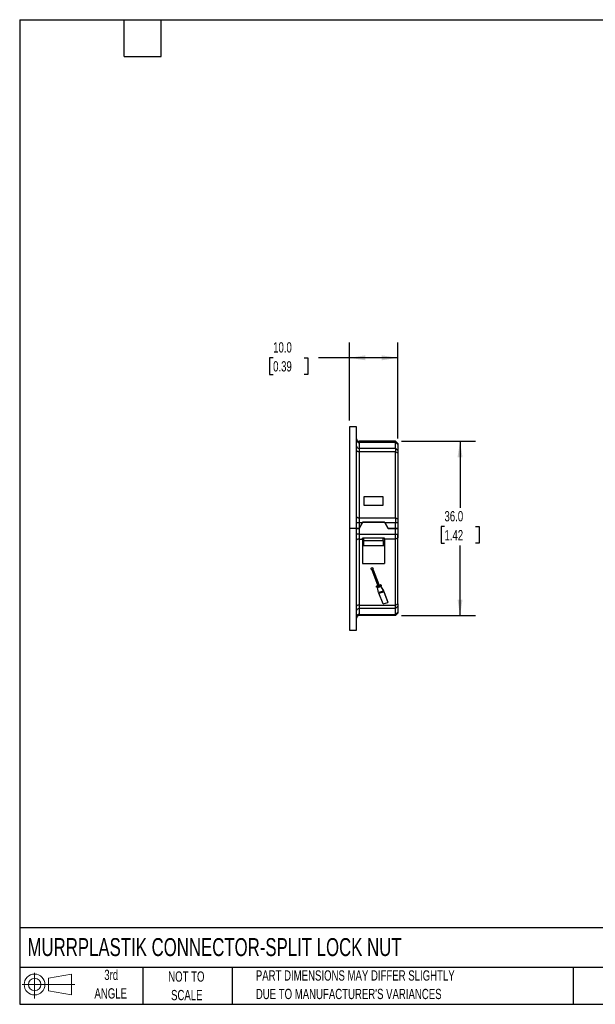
# Model space of a CAD drawing. Header units: millimetres. Extents: x 6 to 273, y 6 to 210.
# Tile 1 of 4: x 6 to 125, y 6 to 210. Entities that reach past the tile are written whole.
import ezdxf

# ---------------------------------------------------------------- set-up
doc = ezdxf.new("R2010")
doc.units = ezdxf.units.MM
doc.layers.add('DIMENSIONS', color=140, linetype='Continuous', lineweight=25)
doc.layers.add('TEXT', color=140, linetype='Continuous', lineweight=25)
doc.layers.add('SLD-DEFPOINTS', color=7, linetype='Continuous')
doc.styles.add('SLDTEXTSTYLE0', font='TXT', dxfattribs={"width": 0.7})
doc.dimstyles.new('SLDDIMSTYLE0', dxfattribs={"dimtxt": 2.158008, "dimasz": 3.302, "dimexe": 0, "dimexo": 0.0625, "dimgap": 0.539502, "dimtad": 0, "dimtih": 1, "dimtoh": 1, "dimrnd": 1e-09, "dimzin": 4, "dimdsep": 46, "dimtxsty": 'SLDTEXTSTYLE0', "dimsah": 1, "dimcen": 0.09, "dimadec": 0, "dimazin": 1, "dimtfac": 1, "dimtofl": 0, "dimtmove": 0, "dimatfit": 3, "dimfxl": 0, "dimfrac": 2, "dimtolj": 1, "dimtzin": 12, "dimarcsym": 0})

# ---------------------------------------------------------------- blocks, each defined once
blk = doc.blocks.new('Block11')
at = {"color": 7, "linetype": 'Continuous', "lineweight": 18}
for p, q in [((2.59, 5.31), (2.59, 0)), ((5.48, 4.17), (10.18, 5.03)), ((5.48, 1.6), (5.48, 4.17)), ((10.18, 5.03), (10.18, 0.73)), ((0, 2.88), (10.87, 2.88)), ((5.48, 1.6), (10.18, 0.73))]:
    blk.add_line(p, q, dxfattribs=at)
for radius in [2.15, 1.29]:
    blk.add_circle((2.59, 2.88), radius, dxfattribs=at)
blk = doc.blocks.new('Block12')
at = {"layer": 'SLD-DEFPOINTS'}
blk.add_blockref('Block11', (0, 0), dxfattribs=at)
blk = doc.blocks.new('SW_NOTE_0_2')
at = {"layer": 'TEXT', "color": 0, "char_height": 2.1167, "attachment_point": 1, "style": 'SLDTEXTSTYLE0'}
for s, insert in [('PART DIMENSIONS MAY DIFFER SLIGHTLY', (0, 2.73)), ("DUE TO MANUFACTURER'S VARIANCES", (0, -1.09))]:
    blk.add_mtext(s, dxfattribs=dict(at, insert=insert))
blk = doc.blocks.new('SW_NOTE_0_3')
at = {"layer": 'TEXT', "color": 0, "char_height": 2.117, "attachment_point": 2, "style": 'SLDTEXTSTYLE0'}
for s, insert in [('NOT TO', (5.26, 2.73)), ('SCALE', (5.35, -1.09))]:
    blk.add_mtext(s, dxfattribs=dict(at, insert=insert))
blk = doc.blocks.new('SW_NOTE_0_4')
at = {"layer": 'TEXT', "color": 0, "char_height": 2.117, "attachment_point": 2, "style": 'SLDTEXTSTYLE0'}
for s, insert in [('3rd', (2.32, 2.73)), ('ANGLE', (2.22, -1.09))]:
    blk.add_mtext(s, dxfattribs=dict(at, insert=insert))
blk = doc.blocks.new('_D')
at = {"layer": 'DIMENSIONS'}
for p, q in [((74.43, 126.83), (74.43, 142.95)), ((84.43, 123.13), (84.43, 142.95)), ((58.69, 139.77), (57.97, 139.77)), ((57.97, 139.77), (57.97, 136.34)), ((65.11, 139.77), (65.83, 139.77)), ((65.83, 139.77), (65.83, 136.34)), ((74.43, 139.77), (68.03, 139.77)), ((84.43, 139.77), (74.43, 139.77)), ((57.97, 136.34), (58.69, 136.34)), ((65.83, 136.34), (65.11, 136.34))]:
    blk.add_line(p, q, dxfattribs=at)
for points in [[(74.43, 139.77), (77.73, 139.26), (77.73, 140.28)], [(84.43, 139.77), (81.13, 140.28), (81.13, 139.26)]]:
    blk.add_solid(points, dxfattribs=at)
at = {"layer": 'DIMENSIONS', "char_height": 2.117, "attachment_point": 1, "style": 'SLDTEXTSTYLE0'}
for s, insert in [('10.0', (58.69, 142.98)), ('0.39', (58.69, 139.07))]:
    blk.add_mtext(s, dxfattribs=dict(at, insert=insert))
blk = doc.blocks.new('_D_1')
at = {"layer": 'DIMENSIONS'}
for p, q in [((85.2, 122.56), (100.47, 122.56)), ((97.29, 122.56), (97.29, 108.84)), ((94.08, 104.93), (93.36, 104.93)), ((93.36, 104.93), (93.36, 101.5)), ((100.5, 104.93), (101.22, 104.93)), ((101.22, 104.93), (101.22, 101.5)), ((93.36, 101.5), (94.08, 101.5)), ((97.29, 86.56), (97.29, 101.02)), ((101.22, 101.5), (100.5, 101.5)), ((85.2, 86.56), (100.47, 86.56))]:
    blk.add_line(p, q, dxfattribs=at)
for points in [[(97.29, 122.56), (96.78, 119.26), (97.8, 119.26)], [(97.29, 86.56), (97.8, 89.86), (96.78, 89.86)]]:
    blk.add_solid(points, dxfattribs=at)
at = {"layer": 'DIMENSIONS', "char_height": 2.117, "attachment_point": 1, "style": 'SLDTEXTSTYLE0'}
for s, insert in [('36.0', (94.08, 108.14)), ('1.42', (94.08, 104.23))]:
    blk.add_mtext(s, dxfattribs=dict(at, insert=insert))

msp = doc.modelspace()

# ---------------------------------------------------------------- linework, layer by layer
for p, q in [((75.931, 125.559), (74.431, 125.559)), ((74.431, 125.559), (74.431, 104.559)), ((75.931, 104.559), (75.931, 125.559)), ((76.431, 122.559), (76.431, 122.291)), ((76.431, 122.559), (83.931, 122.559)), ((83.931, 122.559), (76.431, 122.559)), ((76.431, 122.291), (76.431, 121.095)), ((83.931, 122.291), (76.431, 122.291)), ((83.931, 122.559), (83.931, 122.291)), ((84.431, 122.059), (83.931, 122.559)), ((83.931, 122.559), (83.931, 122.559)), ((84.431, 122.059), (83.931, 122.559)), ((83.931, 121.095), (83.931, 122.291)), ((84.431, 121.858), (83.931, 122.291)), ((76.431, 121.095), (76.431, 120.363)), ((76.431, 121.095), (83.931, 121.095)), ((76.431, 120.363), (76.431, 106.755)), ((83.931, 120.363), (76.431, 120.363)), ((83.931, 121.095), (83.931, 120.363)), ((84.431, 120.662), (83.931, 121.095)), ((83.931, 106.755), (83.931, 120.363)), ((84.431, 120.113), (83.931, 120.363)), ((84.431, 121.858), (84.431, 120.662)), ((84.431, 120.113), (84.431, 106.505)), ((77.431, 111.114), (77.431, 109.382)), ((81.431, 111.114), (77.431, 111.114)), ((81.431, 109.382), (81.431, 111.114)), ((77.431, 109.382), (81.431, 109.382)), ((76.431, 106.755), (76.431, 105.755)), ((76.431, 106.755), (83.931, 106.755)), ((77.123, 105.759), (76.431, 104.559)), ((76.431, 105.755), (76.431, 104.559)), ((76.431, 105.755), (77.121, 105.755)), ((76.431, 104.559), (77.121, 105.755)), ((77.181, 105.859), (77.123, 105.759)), ((81.738, 105.759), (77.123, 105.759)), ((81.68, 105.859), (77.181, 105.859)), ((77.181, 105.859), (77.181, 105.859)), ((81.74, 105.755), (81.68, 105.859)), ((81.738, 105.759), (81.68, 105.859)), ((81.68, 105.859), (81.68, 105.859)), ((82.431, 104.559), (81.738, 105.759)), ((81.74, 105.755), (83.931, 105.755)), ((81.74, 105.755), (82.431, 104.559)), ((83.931, 106.755), (83.931, 105.755)), ((84.431, 106.505), (83.931, 106.755)), ((83.931, 104.559), (83.931, 105.755)), ((83.931, 105.755), (84.431, 105.755)), ((84.431, 105.755), (84.431, 104.559)), ((75.931, 104.559), (74.431, 104.559)), ((74.431, 104.559), (74.431, 83.559)), ((75.931, 83.559), (75.931, 104.559)), ((76.431, 104.559), (75.931, 104.559)), ((76.431, 104.559), (76.431, 103.363)), ((83.931, 104.559), (82.431, 104.559)), ((82.431, 104.559), (82.431, 104.559)), ((82.431, 104.559), (83.931, 104.559)), ((83.931, 103.363), (83.931, 104.559)), ((84.431, 104.559), (83.931, 104.559)), ((83.931, 104.559), (84.431, 104.559)), ((84.431, 104.559), (84.431, 103.363)), ((76.431, 103.363), (75.931, 103.363)), ((76.431, 103.363), (76.431, 102.363)), ((76.431, 103.363), (83.931, 103.363)), ((76.431, 102.363), (76.431, 88.755)), ((76.431, 102.363), (77.181, 102.363)), ((81.681, 102.559), (77.181, 102.559)), ((77.181, 102.363), (77.181, 102.559)), ((77.181, 102.363), (77.181, 97.336)), ((77.431, 102.059), (77.431, 102.559)), ((77.431, 101.059), (77.431, 102.059)), ((77.431, 102.059), (81.431, 102.059)), ((81.431, 102.059), (81.431, 102.559)), ((81.431, 102.059), (81.431, 101.059)), ((81.681, 102.363), (81.681, 102.559)), ((83.931, 102.363), (81.681, 102.363)), ((81.681, 102.363), (81.681, 97.336)), ((83.931, 102.363), (83.931, 103.363)), ((83.931, 103.363), (84.431, 103.363)), ((84.431, 102.613), (83.931, 102.363)), ((83.931, 88.755), (83.931, 102.363)), ((84.431, 103.363), (84.431, 102.613)), ((84.431, 102.633), (84.431, 103.342)), ((84.431, 89.005), (84.431, 102.613)), ((77.181, 101.059), (77.431, 101.059)), ((81.681, 100.959), (77.181, 100.959)), ((77.431, 101.059), (81.431, 101.059)), ((81.431, 101.059), (81.681, 101.059)), ((77.181, 97.336), (81.681, 97.336)), ((78.967, 96.408), (79.181, 96.47)), ((78.967, 96.358), (79.181, 96.42)), ((78.967, 96.408), (78.967, 96.358)), ((79.015, 96.029), (78.967, 96.358)), ((79.371, 96.132), (79.015, 96.029)), ((79.134, 95.977), (79.347, 96.039)), ((79.134, 95.927), (79.347, 95.989)), ((79.134, 95.977), (79.134, 95.927)), ((80.324, 92.847), (79.134, 95.927)), ((79.181, 96.47), (79.371, 96.182)), ((79.181, 96.47), (79.181, 96.42)), ((79.181, 96.42), (79.371, 96.132)), ((79.347, 96.039), (80.538, 92.959)), ((79.347, 96.039), (79.347, 95.989)), ((79.347, 95.989), (80.538, 92.909)), ((79.371, 96.182), (79.371, 96.132)), ((80.011, 92.599), (80.011, 92.549)), ((80.088, 92.691), (80.87, 92.918)), ((80.088, 92.641), (80.87, 92.868)), ((80.088, 92.691), (80.088, 92.641)), ((80.941, 92.684), (80.159, 92.457)), ((80.242, 92.394), (80.953, 92.6)), ((80.242, 92.344), (80.953, 92.55)), ((80.242, 92.394), (80.242, 92.344)), ((80.481, 91.317), (80.242, 92.344)), ((80.324, 92.847), (80.538, 92.909)), ((81.477, 91.606), (80.481, 91.317)), ((80.528, 91.244), (81.524, 91.533)), ((80.528, 91.194), (81.524, 91.483)), ((80.538, 92.959), (80.538, 92.909)), ((80.87, 92.918), (80.87, 92.868)), ((80.953, 92.6), (81.477, 91.656)), ((80.953, 92.6), (80.953, 92.55)), ((80.953, 92.55), (81.477, 91.606)), ((81.018, 92.776), (81.018, 92.826)), ((81.477, 91.656), (81.477, 91.606)), ((81.524, 91.533), (82.381, 89.315)), ((81.524, 91.533), (81.524, 91.483)), ((81.524, 91.483), (82.381, 89.265)), ((80.528, 91.244), (80.528, 91.194)), ((81.386, 88.977), (80.528, 91.194)), ((76.431, 88.755), (83.931, 88.755)), ((76.431, 88.755), (76.431, 88.023)), ((83.931, 88.023), (76.431, 88.023)), ((76.431, 88.023), (76.431, 86.827)), ((81.386, 88.977), (82.381, 89.265)), ((82.381, 89.315), (82.381, 89.265)), ((83.931, 88.755), (84.431, 89.005)), ((83.931, 88.023), (83.931, 88.755)), ((84.431, 88.456), (83.931, 88.023)), ((83.931, 86.827), (83.931, 88.023)), ((84.431, 89.005), (84.431, 88.456)), ((84.431, 88.456), (84.431, 87.26)), ((76.431, 86.827), (83.931, 86.827)), ((76.431, 86.827), (76.431, 86.559)), ((83.931, 86.559), (76.431, 86.559)), ((83.931, 86.827), (84.431, 87.26)), ((84.431, 87.059), (83.931, 86.559)), ((83.931, 86.559), (83.931, 86.827)), ((84.431, 87.26), (84.431, 87.059)), ((74.431, 83.559), (75.931, 83.559))]:
    msp.add_line(p, q)
at = {"flags": 128}
for points in [[(76.431, 120.363), (76.333, 120.367), (76.239, 120.382), (76.153, 120.405), (76.077, 120.436), (76.015, 120.474), (75.969, 120.517), (75.94, 120.564), (75.931, 120.613)], [(75.931, 107.005), (75.94, 106.956), (75.969, 106.909), (76.015, 106.866), (76.077, 106.828), (76.153, 106.797), (76.239, 106.774), (76.333, 106.76), (76.431, 106.755)], [(75.931, 105.755), (75.94, 105.755), (75.969, 105.755), (76.015, 105.755), (76.077, 105.755), (76.153, 105.755), (76.239, 105.755), (76.333, 105.755), (76.431, 105.755)], [(75.931, 104.559), (75.94, 104.559), (75.969, 104.559), (76.015, 104.559), (76.077, 104.559), (76.153, 104.559), (76.239, 104.559), (76.333, 104.559), (76.431, 104.559)], [(76.431, 102.363), (76.333, 102.358), (76.239, 102.344), (76.153, 102.32), (76.077, 102.289), (76.015, 102.251), (75.969, 102.208), (75.94, 102.161), (75.931, 102.113)], [(80.159, 92.457), (80.115, 92.452), (80.073, 92.462), (80.038, 92.485), (80.017, 92.518), (80.011, 92.556), (80.023, 92.593), (80.049, 92.623), (80.088, 92.641)], [(80.87, 92.868), (80.913, 92.873), (80.956, 92.863), (80.99, 92.84), (81.012, 92.807), (81.018, 92.769), (81.006, 92.732), (80.979, 92.702), (80.941, 92.684)], [(76.431, 88.755), (76.333, 88.75), (76.239, 88.736), (76.153, 88.713), (76.077, 88.682), (76.015, 88.644), (75.969, 88.601), (75.94, 88.554), (75.931, 88.505)]]:
    msp.add_lwpolyline(points, dxfattribs=at)
for centre, radius, start, end in [((76.431, 123.059), 0.5, 180, 270), ((76.431, 123.059), 0.5, 180, 270), ((76.399, 122.76), 0.47, 184.40195, 273.81126), ((76.399, 121.564), 0.47, 184.40195, 273.81126), ((80.109, 92.596), 0.0983, 102.58217, 177.95593), ((80.909, 92.816), 0.11, 5.32288, 110.8027), ((76.399, 87.554), 0.47, 86.18874, 175.59805), ((76.399, 86.358), 0.47, 86.18874, 175.59805), ((76.431, 86.059), 0.5, 90, 180)]:
    msp.add_arc(centre, radius, start, end)
for points in [[(84.431, 122.059), (84.431, 122.058), (84.431, 122.057), (84.431, 122.047), (84.431, 122.031), (84.431, 122.001), (84.431, 121.95), (84.431, 121.888), (84.431, 121.858)], [(84.431, 120.662), (84.431, 120.645), (84.431, 120.611), (84.431, 120.554), (84.431, 120.491), (84.431, 120.402), (84.431, 120.279), (84.431, 120.168), (84.431, 120.113)], [(84.431, 106.505), (84.431, 106.476), (84.431, 106.419), (84.431, 106.33), (84.431, 106.238), (84.431, 106.112), (84.431, 105.951), (84.431, 105.821), (84.431, 105.755)]]:
    msp.add_open_spline(points, degree=3, knots=[0, 0, 0, 0, 0.1247536, 0.2493356, 0.374281, 0.5001201, 0.7493426, 1, 1, 1, 1])
msp.add_open_spline([(77.121, 105.755), (77.141, 105.789), (77.161, 105.824), (77.181, 105.859)], degree=3)
at = {"layer": 'TEXT'}
for p, q in [((6.35, 209.55), (273.05, 209.55)), ((6.35, 209.55), (6.35, 6.35)), ((27.94, 201.93), (27.94, 209.55)), ((35.56, 201.93), (35.56, 209.55)), ((27.94, 201.93), (35.56, 201.93)), ((273.05, 22.126), (6.35, 22.126)), ((273.05, 13.97), (6.35, 13.97)), ((31.75, 13.97), (31.75, 6.35)), ((50.212, 13.97), (50.212, 6.35)), ((120.646, 13.97), (120.646, 6.35)), ((6.35, 6.35), (273.05, 6.35))]:
    msp.add_line(p, q, dxfattribs=at)

# ---------------------------------------------------------------- block references
at = {"layer": 'SLD-DEFPOINTS'}
msp.add_blockref('Block12', (6.838, 7.554), dxfattribs=at)
at = {"layer": 'TEXT'}
for name, p in [('SW_NOTE_0_4', (22.932, 10.751)), ('SW_NOTE_0_3', (35.51, 10.407)), ('SW_NOTE_0_2', (55.119, 10.632))]:
    msp.add_blockref(name, p, dxfattribs=at)

# ---------------------------------------------------------------- texts
at = {"layer": 'TEXT', "insert": (7.966, 20.012), "char_height": 3.70417, "attachment_point": 1, "style": 'SLDTEXTSTYLE0'}
msp.add_mtext('MURRPLASTIK CONNECTOR-SPLIT LOCK NUT', dxfattribs=at)

# ---------------------------------------------------------------- dimensions: what is measured, and where the dimension line sits
at = {"layer": 'DIMENSIONS'}
for base, p1, p2, angle, picture, middle in [((84.431, 139.772), (74.431, 125.559), (84.431, 121.858), 0, '_D', (61.9, 139.772)), ((97.291, 86.559), (83.931, 122.559), (83.931, 86.559), 90, '_D_1', (97.291, 104.931))]:
    dim = msp.add_linear_dim(base=base, p1=p1, p2=p2, angle=angle, dimstyle='SLDDIMSTYLE0', dxfattribs=at)
    dim.commit()
    dim.dimension.update_dxf_attribs({"geometry": picture, "text_midpoint": middle, "dimtype": 160})

doc.saveas('drawing.dxf')
